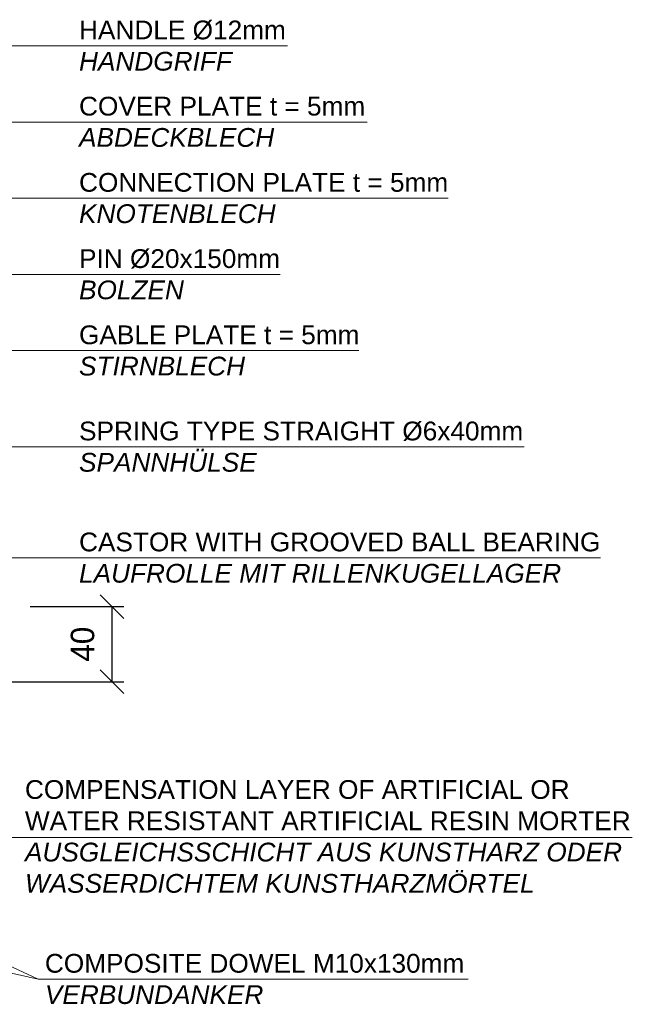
# Model space of a CAD drawing. Header units: millimetres. Extents: x -74592 to 26668, y -531 to 21180.
# Tile 24 of 27: x 22791 to 23117, y 14794 to 15319. Entities that reach past the tile are written whole.
import ezdxf

# ---------------------------------------------------------------- set-up
doc = ezdxf.new("R2010")
doc.units = ezdxf.units.MM
doc.layers.add('Bemaßung', color=7, linetype='Continuous', lineweight=9)
doc.layers.add('Beschriftung', color=7, linetype='Continuous', lineweight=9)
doc.styles.add('LBB3.5M1000', font='isocp.shx', dxfattribs={"height": 3.5})
doc.dimstyles.new('DIN', dxfattribs={"dimtxt": 2.5, "dimasz": 2.5, "dimexe": 1.25, "dimexo": 0.625, "dimtad": 1, "dimtih": 1, "dimdec": 4, "dimdsep": 46, "dimlunit": 6, "dimtxsty": 'Standard', "dimcen": 2.5, "dimadec": 0, "dimazin": 0, "dimtfac": 1, "dimtdec": 4, "dimtmove": 0, "dimatfit": 3, "dimfxl": 0, "dimtvp": 1, "dimtolj": 1, "dimtzin": 0, "dimarcsym": 0})

# ---------------------------------------------------------------- blocks, each defined once
blk = doc.blocks.new('_Oblique')
at = {"color": 0, "linetype": 'ByBlock', "lineweight": -2}
blk.add_line((-0.5, -0.5), (0.5, 0.5), dxfattribs=at)
blk = doc.blocks.new('*D125')
at = {"layer": 'Bemaßung', "color": 0, "lineweight": -2, "transparency": 16777216}
for p, q in [((22796.41, 15005.85), (22846.22, 15005.85)), ((22839.97, 14965.85), (22839.97, 15005.85)), ((22719.42, 14965.85), (22846.22, 14965.85))]:
    blk.add_line(p, q, dxfattribs=at)
at = {"layer": 'DEFPOINTS', "color": 0, "transparency": 16777216}
for p in [(22786.41, 15005.85), (22839.97, 15005.85), (22709.42, 14965.85)]:
    blk.add_point(p, dxfattribs=at)
at = {"layer": 'Bemaßung', "color": 0, "lineweight": -2, "transparency": 16777216, "xscale": 12.5, "yscale": 12.5, "zscale": 12.5}
for p, rotation in [((22839.97, 15005.85), 90), ((22839.97, 14965.85), 270)]:
    blk.add_blockref('_Oblique', p, dxfattribs=dict(at, rotation=rotation))
at = {"layer": 'Bemaßung', "color": 0, "transparency": 16777216, "insert": (22824.3, 14985.85), "char_height": 12.5, "attachment_point": 5, "rotation": 90}
blk.add_mtext('\\A1;40', dxfattribs=at)

msp = doc.modelspace()

# ---------------------------------------------------------------- linework, layer by layer
at = {"layer": 'Beschriftung', "lineweight": 5}
for p, q in [((22686.98381, 15304.72464), (22933.39735, 15304.72464)), ((22772.84924, 15264.11076), (22976.01727, 15264.11076)), ((22677.58397, 15223.49689), (23019.01612, 15223.49689)), ((22764.79876, 15182.88302), (22929.5418, 15182.88302)), ((22768.31859, 15142.26915), (22971.49227, 15142.26915)), ((22681.00423, 15091.01684), (23059.65626, 15091.01684)), ((22751.85723, 15031.87835), (23100.35098, 15031.87835)), ((22761.89813, 14882.89661), (23117.23614, 14882.89661)), ((22800.61708, 14807.3991), (22512.71613, 14870.15972)), ((22662.36048, 14871.32689), (22800.61708, 14807.3991)), ((23029.68244, 14807.3991), (22800.61708, 14807.3991))]:
    msp.add_line(p, q, dxfattribs=at)

# ---------------------------------------------------------------- texts
at = {"layer": 'Beschriftung', "char_height": 10, "attachment_point": 1, "style": 'LBB3.5M1000'}
for s, insert, width in [('{\\fArial|b0|i0|c0|p34;HANDLE Ø12mm\\P\\fArial|b0|i1|c0|p34;HANDGRIFF}', (22822.3739, 15318.1708), 154.4004017), ('{\\fArial|b0|i0|c0|p34;COVER PLATE t = 5mm\\P\\fArial|b0|i1|c0|p34;ABDECKBLECH}', (22822.3739, 15277.55693), 154.4004017), ('{\\fArial|b0|i0|c0|p34;CONNECTION PLATE t = 5mm\\P\\fArial|b0|i1|c0|p34;KNOTENBLECH}', (22822.3739, 15236.94306), 227.8313794), ('{\\fArial|b0|i0|c0|p34;PIN Ø20x150mm\\P\\fArial|b0|i1|c0|p34;BOLZEN}', (22822.3739, 15196.32919), 227.8313794), ('{\\fArial|b0|i0|c0|p34;GABLE PLATE t = 5mm\\P\\fArial|b0|i1|c0|p34;STIRNBLECH}', (22822.3739, 15155.71531), 227.8313794), ('{\\fArial|b0|i0|c0|p34;SPRING TYPE STRAIGHT Ø6x40mm\\P\\fArial|b0|i1|c0|p34;SPANNHÜLSE}', (22822.3739, 15104.46301), 240.1767444), ('{\\fArial|b0|i0|c0|p34;CASTOR WITH GROOVED BALL BEARING\\P\\fArial|b0|i1|c0|p34;LAUFROLLE MIT RILLENKUGELLAGER}', (22822.3739, 15045.32452), 280.2245433), ('{\\fArial|b0|i0|c0|p34;COMPENSATION LAYER OF ARTIFICIAL OR\\PWATER RESISTANT ARTIFICIAL RESIN MORTER\\P\\fArial|b0|i1|c0|p34;AUSGLEICHSSCHICHT AUS KUNSTHARZ ODER\\PWASSERDICHTEM KUNSTHARZMÖRTEL}', (22793.55024, 14913.41097), 326.8811382), ('{\\fArial|b0|i0|c0|p34;COMPOSITE DOWEL M10x130mm\\P\\fArial|b0|i1|c0|p34;VERBUNDANKER}', (22804.18023, 14820.79828), 225.5103842)]:
    msp.add_mtext(s, dxfattribs=dict(at, insert=insert, width=width))

# ---------------------------------------------------------------- dimensions: what is measured, and where the dimension line sits
at = {"layer": 'Bemaßung'}
dim = msp.add_linear_dim(base=(22839.96689, 15005.84757), p1=(22709.41795, 14965.84757), p2=(22786.40532, 15005.84757), angle=90, dimstyle='DIN', override={"dimscale": 5, "dimexo": 2, "dimdec": 2, "dimblk1": 'Oblique', "dimblk2": 'Oblique', "dimsah": 1, "dimtdec": 2, "dimtmove": 2}, dxfattribs=at)
dim.commit()
dim.dimension.update_dxf_attribs({"geometry": '*D125', "text_midpoint": (22824.30225, 14985.84757), "dimtype": 160})

doc.saveas('drawing.dxf')
